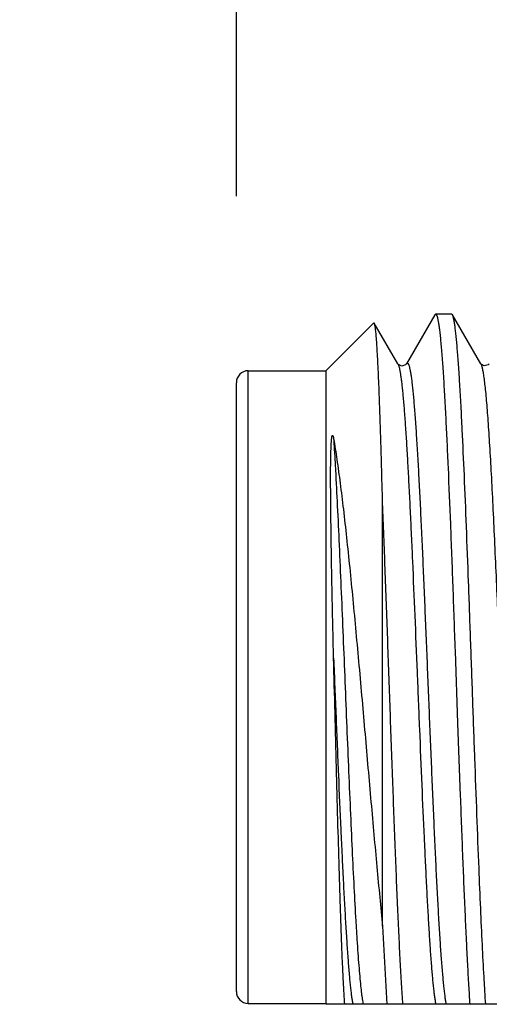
# Model space of a CAD drawing. Header units: inches. Extents: x 0.2 to 16.8, y 0.2 to 10.8.
# Tile 12 of 24: x 8.097 to 8.254, y 7.143 to 7.473. Entities that reach past the tile are written whole.
import ezdxf

# ---------------------------------------------------------------- set-up
doc = ezdxf.new("R2010")
doc.units = ezdxf.units.IN
doc.header["$LTSCALE"] = 0.935
doc.header["$MEASUREMENT"] = 0
doc.layers.get('0').update_dxf_attribs({"linetype": 'CONTINUOUS'})
doc.layers.add('DIMENSIONS', color=7, linetype='CONTINUOUS')
doc.styles.get("Standard").update_dxf_attribs({"font": 'txt', "width": 0.8})
doc.dimstyles.new('DIMSTYLE_1', dxfattribs={"dimtxt": 0.125, "dimasz": 0.18, "dimexe": 0.125, "dimexo": 0.0625, "dimgap": 0.09, "dimtad": 0, "dimtih": 1, "dimtoh": 1, "dimzin": 4, "dimdsep": 46, "dimtxsty": 'STANDARD', "dimblk": '_FILLED', "dimblk1": '_FILLED', "dimblk2": '_FILLED', "dimcen": 0.09, "dimadec": 0, "dimazin": 0, "dimtp": 0.005, "dimtm": 0.005, "dimtfac": 1, "dimtofl": 0, "dimtmove": 0, "dimatfit": 3, "dimldrblk": '_FILLED', "dimfxl": 1, "dimtolj": 1, "dimtzin": 4, "dimarcsym": 0})

# ---------------------------------------------------------------- blocks, each defined once
blk = doc.blocks.new('*D2')
at = {"layer": 'DIMENSIONS', "color": 2, "linetype": 'CONTINUOUS'}
blk.add_line((8.1695, 7.41373), (8.1695, 8.93774), dxfattribs=at)
at = {"layer": 'DIMENSIONS', "color": 2, "linetype": 'CONTINUOUS', "insert": (8.107, 9.00024), "char_height": 0.125, "width": 1.325, "attachment_point": 1, "rotation": 90, "line_spacing_factor": 0.9}
blk.add_mtext('4X .45{\\Ftxt.shx;\\W1.000000;\\H0.125000; }[11.3]', dxfattribs=at)
blk = doc.blocks.new('_FILLED')
at = {"color": 0, "linetype": 'BYBLOCK'}
blk.add_solid([(0, 0), (-1, 0.1736), (-1, -0.1736)], dxfattribs=at)

msp = doc.modelspace()

# ---------------------------------------------------------------- linework, layer by layer
at = {"color": 7, "linetype": 'CONTINUOUS'}
for p, q in [((8.23598, 7.374), (8.22646, 7.35755)), ((8.23598, 7.374), (8.23625, 7.37423)), ((8.2416, 7.37423), (8.23625, 7.37423)), ((8.24187, 7.374), (8.2416, 7.37423)), ((8.25139, 7.35755), (8.24187, 7.374)), ((8.1995, 7.35523), (8.21554, 7.37127)), ((8.21571, 7.37121), (8.21554, 7.37127)), ((8.22362, 7.35755), (8.21571, 7.37121)), ((8.1735, 7.14323), (8.1735, 7.35523)), ((8.1735, 7.35523), (8.1995, 7.35523)), ((8.1995, 7.35523), (8.1995, 7.14323)), ((8.22364, 7.35751), (8.22362, 7.35754)), ((8.22362, 7.35754), (8.22381, 7.35713)), ((8.25139, 7.35755), (8.25159, 7.35707)), ((8.1695, 7.14723), (8.1695, 7.35123)), ((8.2185, 7.16904), (8.2185, 7.31072)), ((8.24276, 7.26136), (8.24277, 7.26121)), ((8.24277, 7.26121), (8.24362, 7.23716)), ((8.24362, 7.23716), (8.2445, 7.21276)), ((8.2185, 7.16904), (8.21992, 7.1429)), ((8.1735, 7.14323), (8.1995, 7.14323)), ((8.1995, 7.14323), (8.19982, 7.1429)), ((8.3975, 7.1429), (8.19982, 7.1429))]:
    msp.add_line(p, q, dxfattribs=at)
for points in [[(8.22646, 7.35754), (8.22618, 7.35723), (8.2249, 7.35682), (8.22379, 7.35733), (8.22364, 7.35751)], [(8.25423, 7.35754), (8.25388, 7.35718), (8.25249, 7.35684), (8.25149, 7.35741), (8.25139, 7.35755)]]:
    msp.add_lwpolyline(points, dxfattribs=at)
for centre, start, end in [((8.1735, 7.35123), 90, 180), ((8.1735, 7.14723), 180, 270)]:
    msp.add_arc(centre, 0.004, start, end, dxfattribs=at)
for points, knots in [([(8.23625, 7.37423), (8.23627, 7.37423), (8.23631, 7.37422), (8.23636, 7.37419), (8.23641, 7.37415), (8.23646, 7.37408), (8.23652, 7.374), (8.23659, 7.37386), (8.23668, 7.37364), (8.23679, 7.37332), (8.23689, 7.37293), (8.23699, 7.37247), (8.2371, 7.37194), (8.2372, 7.37134), (8.23731, 7.37066), (8.23741, 7.36992), (8.23756, 7.3688), (8.23774, 7.36723), (8.23795, 7.36514), (8.23816, 7.36279), (8.23837, 7.36018), (8.23858, 7.35731), (8.23887, 7.35301), (8.23923, 7.34705), (8.23949, 7.34213), (8.23962, 7.33952)], [0, 0, 0, 0, 0.001526, 0.003213, 0.005183, 0.007512, 0.010249, 0.01342, 0.021133, 0.030737, 0.042272, 0.05576, 0.071209, 0.088621, 0.10799, 0.12931, 0.15257, 0.204875, 0.264818, 0.332267, 0.407066, 0.489059, 0.578072, 0.776307, 1, 1, 1, 1]), ([(8.24517, 7.33557), (8.24504, 7.33826), (8.24478, 7.34335), (8.24437, 7.35056), (8.24402, 7.35603), (8.24374, 7.35994), (8.24353, 7.36252), (8.24333, 7.36485), (8.24312, 7.36693), (8.24292, 7.36876), (8.24271, 7.37032), (8.24254, 7.37146), (8.24239, 7.37224), (8.24229, 7.37272), (8.24219, 7.37313), (8.24209, 7.37348), (8.24199, 7.37377), (8.24191, 7.37393), (8.24187, 7.374)], [0, 0, 0, 0, 0.208762, 0.396246, 0.560852, 0.634114, 0.701141, 0.761799, 0.815953, 0.863489, 0.904329, 0.938407, 0.952894, 0.965676, 0.976758, 0.986154, 0.993885, 1, 1, 1, 1]), ([(8.2185, 7.31072), (8.21839, 7.31495), (8.21822, 7.32115), (8.21799, 7.32922), (8.21781, 7.33482), (8.21764, 7.34009), (8.21747, 7.34499), (8.2173, 7.34953), (8.21712, 7.35367), (8.21695, 7.35741), (8.21678, 7.36072), (8.21663, 7.36321), (8.21651, 7.36497), (8.21642, 7.36613), (8.21633, 7.36717), (8.21625, 7.3681), (8.21616, 7.36891), (8.21607, 7.3696), (8.21599, 7.37017), (8.21591, 7.37057), (8.21585, 7.37083), (8.21581, 7.37098), (8.21576, 7.37111), (8.21573, 7.37118), (8.21571, 7.37121)], [0, 0, 0, 0, 0.209423, 0.307187, 0.399761, 0.486806, 0.56799, 0.643001, 0.711531, 0.773312, 0.828098, 0.875668, 0.896689, 0.915837, 0.933093, 0.948438, 0.961863, 0.973356, 0.982909, 0.990519, 0.993599, 0.9962, 0.998329, 1, 1, 1, 1]), ([(8.22381, 7.35713), (8.22384, 7.35703), (8.22391, 7.35682), (8.22405, 7.35632), (8.22422, 7.35557), (8.22441, 7.35451), (8.2246, 7.35324), (8.22479, 7.35178), (8.22499, 7.35011), (8.22518, 7.34825), (8.22545, 7.34538), (8.22578, 7.34134), (8.22617, 7.33596), (8.22656, 7.3299), (8.22694, 7.32322), (8.22733, 7.31596), (8.22772, 7.30818), (8.22811, 7.29994), (8.22863, 7.28822), (8.22928, 7.27294), (8.23005, 7.25416), (8.23082, 7.23523), (8.23159, 7.21674), (8.23224, 7.20186), (8.23277, 7.1906), (8.23316, 7.1828), (8.23354, 7.17552), (8.23393, 7.16881), (8.23432, 7.16273), (8.2347, 7.15732), (8.23503, 7.15326), (8.2353, 7.15037), (8.2355, 7.14849), (8.23569, 7.14681), (8.23589, 7.14533), (8.23608, 7.14405), (8.23622, 7.14326), (8.23629, 7.1429)], [0, 0, 0, 0, 0.001449, 0.003132, 0.007204, 0.012221, 0.01818, 0.025075, 0.032893, 0.041621, 0.051244, 0.0731, 0.098294, 0.126636, 0.157904, 0.191861, 0.228239, 0.26676, 0.307122, 0.392106, 0.480556, 0.569727, 0.656852, 0.739227, 0.777826, 0.814297, 0.848354, 0.879737, 0.9082, 0.933525, 0.955515, 0.96521, 0.974012, 0.981905, 0.988875, 0.99491, 1, 1, 1, 1]), ([(8.22646, 7.35755), (8.22649, 7.3576), (8.22654, 7.35767), (8.22661, 7.35775), (8.22667, 7.35779), (8.22672, 7.35781), (8.22677, 7.35782), (8.22683, 7.35781), (8.22688, 7.35778), (8.22693, 7.35775), (8.22701, 7.35767), (8.2271, 7.35753), (8.2272, 7.35732), (8.2273, 7.35705), (8.2274, 7.35672), (8.22751, 7.35633), (8.22761, 7.35588), (8.22775, 7.35517), (8.22793, 7.35413), (8.22814, 7.35271), (8.22834, 7.35106), (8.22855, 7.34919), (8.22876, 7.3471), (8.22896, 7.34479), (8.22917, 7.34227), (8.22945, 7.3385), (8.22981, 7.33331), (8.23022, 7.32654), (8.23063, 7.31908), (8.23104, 7.31101), (8.23146, 7.3024), (8.23187, 7.29331), (8.23228, 7.28384), (8.2327, 7.27406), (8.23311, 7.26406), (8.23352, 7.25393), (8.23407, 7.24042), (8.23475, 7.22387), (8.23544, 7.2077), (8.236, 7.19538), (8.23642, 7.18681), (8.23683, 7.17878), (8.23724, 7.17138), (8.23765, 7.16466), (8.23806, 7.15869), (8.23842, 7.1542), (8.23871, 7.15103), (8.23891, 7.14897), (8.23912, 7.14713), (8.23932, 7.14552), (8.23953, 7.14413), (8.23968, 7.14329), (8.23975, 7.1429)], [0, 0, 0, 0, 0.000842, 0.001183, 0.001479, 0.001741, 0.001984, 0.002227, 0.002489, 0.002786, 0.003128, 0.003972, 0.005056, 0.006394, 0.007992, 0.009853, 0.011981, 0.014374, 0.019958, 0.026604, 0.034299, 0.043027, 0.052771, 0.063514, 0.075231, 0.087895, 0.11596, 0.147463, 0.18213, 0.219656, 0.259711, 0.301943, 0.34598, 0.391434, 0.437905, 0.484982, 0.532252, 0.625705, 0.714976, 0.757054, 0.796928, 0.834245, 0.86868, 0.899929, 0.927719, 0.951807, 0.962397, 0.97199, 0.980562, 0.988097, 0.994581, 1, 1, 1, 1]), ([(8.25159, 7.35707), (8.25164, 7.35693), (8.25174, 7.35661), (8.25188, 7.35607), (8.25201, 7.35542), (8.25214, 7.35468), (8.25228, 7.35385), (8.25247, 7.35253), (8.2527, 7.35065), (8.25297, 7.3481), (8.25324, 7.34518), (8.25351, 7.34191), (8.25377, 7.33828), (8.25404, 7.33432), (8.25442, 7.32841), (8.25488, 7.32031), (8.25541, 7.30982), (8.25595, 7.29843), (8.25649, 7.28629), (8.25702, 7.27359), (8.25756, 7.26053), (8.25828, 7.24295), (8.25899, 7.22554), (8.25971, 7.20857), (8.26008, 7.20036), (8.26027, 7.19636)], [0, 0, 0, 0, 0.002852, 0.006308, 0.010372, 0.015043, 0.020322, 0.026205, 0.039767, 0.055683, 0.0739, 0.094353, 0.116965, 0.141654, 0.16833, 0.227229, 0.292786, 0.36402, 0.439862, 0.519177, 0.600774, 0.683432, 0.846957, 0.925401, 1, 1, 1, 1]), ([(8.23962, 7.33952), (8.23976, 7.33684), (8.24003, 7.33128), (8.24057, 7.31939), (8.24123, 7.30327), (8.242, 7.28278), (8.2425, 7.26862), (8.24276, 7.26136)], [0, 0, 0, 0, 0.102607, 0.213486, 0.456505, 0.721444, 1, 1, 1, 1]), ([(8.25079, 7.18837), (8.25055, 7.19438), (8.25007, 7.20677), (8.24938, 7.22573), (8.24868, 7.24528), (8.24799, 7.26493), (8.2473, 7.28418), (8.2466, 7.30256), (8.24591, 7.31959), (8.24542, 7.33044), (8.24517, 7.33557)], [0, 0, 0, 0, 0.122555, 0.252436, 0.386359, 0.520967, 0.652867, 0.778745, 0.895432, 1, 1, 1, 1]), ([(8.20208, 7.25894), (8.20199, 7.26261), (8.20186, 7.26808), (8.2017, 7.27533), (8.20159, 7.28067), (8.20149, 7.28592), (8.20139, 7.29107), (8.20131, 7.29611), (8.20124, 7.30103), (8.20119, 7.30505), (8.20115, 7.30819), (8.20113, 7.31049), (8.20111, 7.31275), (8.2011, 7.31497), (8.20109, 7.31714), (8.20108, 7.31928), (8.20109, 7.32104), (8.20109, 7.32242), (8.2011, 7.32344), (8.20111, 7.32445), (8.20113, 7.32545), (8.20114, 7.32644), (8.20116, 7.32742), (8.20119, 7.32823), (8.20121, 7.32888), (8.20122, 7.32936), (8.20124, 7.32984), (8.20127, 7.33031), (8.20129, 7.33079), (8.20132, 7.33119), (8.20134, 7.3315), (8.20136, 7.33174), (8.20138, 7.33198), (8.2014, 7.33222), (8.20142, 7.33242), (8.20144, 7.33258), (8.20146, 7.33271), (8.20148, 7.33283), (8.2015, 7.33295), (8.20151, 7.33306), (8.20153, 7.33314), (8.20154, 7.33321), (8.20156, 7.33327), (8.20158, 7.33334), (8.2016, 7.33341), (8.20162, 7.33347), (8.20165, 7.33351), (8.20167, 7.33354), (8.20169, 7.33356), (8.20171, 7.33357), (8.20173, 7.33358), (8.20175, 7.33358), (8.20176, 7.33357), (8.20177, 7.33356), (8.20178, 7.33355), (8.2018, 7.33353), (8.20182, 7.3335), (8.20184, 7.33345), (8.20187, 7.33338), (8.2019, 7.3333), (8.20193, 7.33321), (8.20195, 7.33312), (8.20197, 7.33303), (8.20199, 7.33294), (8.20202, 7.33281), (8.20205, 7.33265), (8.20207, 7.33252), (8.20208, 7.33246)], [0, 0, 0, 0, 0.144848, 0.216193, 0.286579, 0.355829, 0.423771, 0.490234, 0.555055, 0.61808, 0.648873, 0.679164, 0.708937, 0.738179, 0.766877, 0.795023, 0.822612, 0.836197, 0.849643, 0.862951, 0.876123, 0.889162, 0.902073, 0.914865, 0.92122, 0.927551, 0.933861, 0.940154, 0.946436, 0.952716, 0.955859, 0.959008, 0.962167, 0.965339, 0.968533, 0.970142, 0.971761, 0.973395, 0.975047, 0.976726, 0.977579, 0.978444, 0.979326, 0.980232, 0.981172, 0.982163, 0.982712, 0.983316, 0.983603, 0.983854, 0.984208, 0.98448, 0.984616, 0.98475, 0.985006, 0.985259, 0.985791, 0.98634, 0.987474, 0.988646, 0.989846, 0.991067, 0.992306, 0.99356, 0.994827, 0.997395, 1, 1, 1, 1]), ([(8.20208, 7.33246), (8.20228, 7.33133), (8.20265, 7.329), (8.2034, 7.32403), (8.20432, 7.31728), (8.20539, 7.30857), (8.20644, 7.29913), (8.20749, 7.28909), (8.20853, 7.27853), (8.20956, 7.26758), (8.21093, 7.25252), (8.2126, 7.23353), (8.21425, 7.21462), (8.21557, 7.19979), (8.21655, 7.18914), (8.21751, 7.17893), (8.21817, 7.17228), (8.2185, 7.16904)], [0, 0, 0, 0, 0.020818, 0.043103, 0.091767, 0.145389, 0.203377, 0.265099, 0.32989, 0.397075, 0.465973, 0.606191, 0.745212, 0.812677, 0.877999, 0.940632, 1, 1, 1, 1]), ([(8.20208, 7.33246), (8.20219, 7.33076), (8.20241, 7.32725), (8.20283, 7.31975), (8.20335, 7.30955), (8.20396, 7.29648), (8.20457, 7.28249), (8.20519, 7.26784), (8.2058, 7.25283), (8.20641, 7.23776), (8.20702, 7.2229), (8.20764, 7.20856), (8.20825, 7.19502), (8.20886, 7.18253), (8.20938, 7.17291), (8.20981, 7.16592), (8.21011, 7.16127), (8.21042, 7.15705), (8.21073, 7.15329), (8.21103, 7.14999), (8.2113, 7.14755), (8.21151, 7.14584), (8.21167, 7.14475), (8.21182, 7.14378), (8.21193, 7.14318), (8.21198, 7.1429)], [0, 0, 0, 0, 0.026802, 0.055636, 0.118763, 0.188127, 0.262392, 0.340102, 0.419742, 0.499755, 0.578579, 0.654674, 0.726555, 0.79282, 0.852175, 0.878896, 0.903467, 0.925773, 0.945702, 0.963165, 0.978078, 0.984557, 0.990374, 0.995524, 1, 1, 1, 1]), ([(8.22527, 7.1429), (8.22512, 7.14516), (8.22482, 7.14997), (8.2244, 7.15763), (8.22398, 7.16613), (8.22356, 7.17538), (8.22314, 7.18531), (8.22257, 7.19964), (8.22186, 7.21851), (8.22103, 7.24183), (8.2202, 7.26541), (8.21937, 7.28841), (8.2188, 7.30344), (8.2185, 7.31072)], [0, 0, 0, 0, 0.040364, 0.086168, 0.136961, 0.192288, 0.251651, 0.314507, 0.448366, 0.588985, 0.731241, 0.869929, 1, 1, 1, 1]), ([(8.20582, 7.1429), (8.20573, 7.14408), (8.20557, 7.14666), (8.20534, 7.15087), (8.20511, 7.15573), (8.20488, 7.16122), (8.20465, 7.16729), (8.20434, 7.17645), (8.20394, 7.18903), (8.20348, 7.20524), (8.20302, 7.2226), (8.20256, 7.24063), (8.20224, 7.25282), (8.20208, 7.25894)], [0, 0, 0, 0, 0.030471, 0.066844, 0.108868, 0.156266, 0.208745, 0.265949, 0.39298, 0.533921, 0.684906, 0.841737, 1, 1, 1, 1]), ([(8.20208, 7.25894), (8.20235, 7.25236), (8.20288, 7.23932), (8.20367, 7.22012), (8.20434, 7.20463), (8.20489, 7.19287), (8.20529, 7.1847), (8.20569, 7.17706), (8.20609, 7.17002), (8.20649, 7.16364), (8.20688, 7.15797), (8.20723, 7.1537), (8.2075, 7.15068), (8.2077, 7.14872), (8.2079, 7.14696), (8.2081, 7.14542), (8.2083, 7.14409), (8.20845, 7.14327), (8.20852, 7.1429)], [0, 0, 0, 0, 0.16991, 0.336964, 0.495672, 0.570242, 0.640792, 0.706743, 0.767549, 0.822713, 0.871781, 0.914351, 0.933091, 0.950086, 0.965301, 0.978707, 0.99028, 1, 1, 1, 1]), ([(8.2445, 7.21276), (8.24476, 7.20581), (8.24514, 7.19561), (8.24568, 7.18233), (8.24608, 7.17313), (8.24648, 7.16455), (8.24687, 7.15666), (8.24727, 7.14952), (8.24755, 7.14502), (8.24769, 7.1429)], [0, 0, 0, 0, 0.298306, 0.43808, 0.570073, 0.693205, 0.806511, 0.909077, 1, 1, 1, 1]), ([(8.25304, 7.1429), (8.25294, 7.14437), (8.25275, 7.14743), (8.25236, 7.15408), (8.25188, 7.16332), (8.25133, 7.17541), (8.25097, 7.18392), (8.25079, 7.18837)], [0, 0, 0, 0, 0.096607, 0.202313, 0.439052, 0.706419, 1, 1, 1, 1])]:
    msp.add_open_spline(points, degree=3, knots=knots, dxfattribs=at)

# ---------------------------------------------------------------- dimensions: what is measured, and where the dimension line sits
at = {"layer": 'DIMENSIONS', "color": 2, "linetype": 'CONTINUOUS'}
dim = msp.add_ordinate_dim(feature_location=(8.1695, 7.4137298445), offset=(0, 1.5240120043), dtype=1, origin=(8.6145, 7.3512298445), text='4X <>', dimstyle='DIMSTYLE_1', override={"dimtad": 1, "dimtih": 0, "dimtoh": 0}, dxfattribs=at)
dim.commit()
dim.dimension.update_dxf_attribs({"geometry": '*D2', "text_midpoint": (8.1695, 9.6627418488)})

doc.saveas('drawing.dxf')
